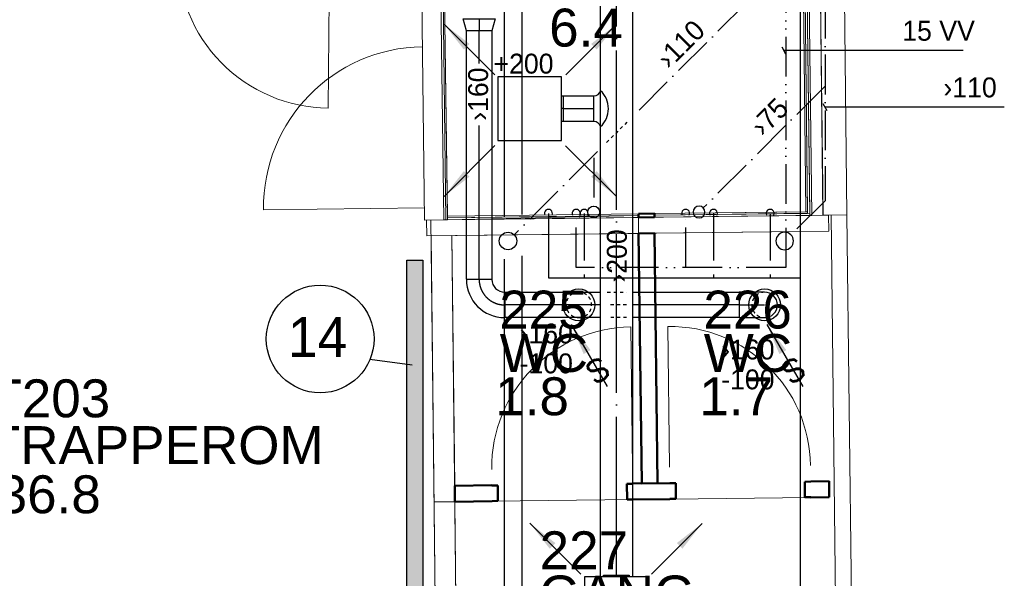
# Model space of a CAD drawing. Header units: millimetres. Extents: x 0 to 83478, y 0 to 53008.
# Tile 12 of 83: x 9934 to 16112, y 14706 to 18214. Entities that reach past the tile are written whole.
import ezdxf
from ezdxf.enums import TextEntityAlignment as Align

# ---------------------------------------------------------------- set-up
doc = ezdxf.new("R2010")
doc.units = ezdxf.units.MM
doc.header["$LTSCALE"] = 50
doc.header["$MEASUREMENT"] = 0
doc.header["$PDMODE"] = 1
for name, pattern in [('2V-CENT', [23, 20, -1.5, 0, -1.5]), ('V-GOMD', [0.8, 0.4, -0.4]), ('V-KV', [2, 1, 1]), ('V-SPV', [7, 5, -1, 0, -1]), ('V-V', [2, 1, 1]), ('V-VV', [8, 5, -1, 0, -1, 0, -1])]:
    doc.linetypes.add(name, pattern=pattern)
doc.layers.get('0').update_dxf_attribs({"linetype": 'CONTINUOUS'})
for name, color, linetype in [('20602A200D001$0$832 Rominfo', 7, 'CONTINUOUS'), ('V060-', 3, 'CONTINUOUS'), ('V061-', 1, 'CONTINUOUS'), ('V070-', 3, 'CONTINUOUS'), ('V071-', 1, 'CONTINUOUS'), ('V080-', 3, 'CONTINUOUS'), ('V081-', 1, 'CONTINUOUS'), ('V090-', 2, 'CONTINUOUS'), ('V091-', 1, 'CONTINUOUS'), ('V100', 1, 'CONTINUOUS'), ('V100-', 6, 'CONTINUOUS'), ('V101', 1, 'CONTINUOUS')]:
    doc.layers.add(name, color=color, linetype=linetype)
for name, color, linetype, lineweight in [('20602A200D001$0$A-DOOR', 31, 'CONTINUOUS', 13), ('20602A200D001$0$A-GENM', 13, 'CONTINUOUS', 9), ('20602A200D001$0$A-WALL', 7, 'CONTINUOUS', 13)]:
    doc.layers.add(name, color=color, linetype=linetype, lineweight=lineweight)
doc.styles.add('20602A200D001$0$Arial', font='arial.ttf', dxfattribs={"height": 238.125})
doc.styles.add('FISO', font='fiso')
doc.styles.add('ISO', font='ISO')
doc.styles.add('SIMPLEX', font='SIMPLEX')

# ---------------------------------------------------------------- blocks, each defined once
blk = doc.blocks.new('VUN')
at = {"color": 0}
blk.add_circle((0, 0), 0.5, dxfattribs=at)
blk = doc.blocks.new('CCDIMF_200X160X75', base_point=(3095.5, 30301.1))
at = {"color": 0, "linetype": 'ByBlock'}
blk.add_line((3058, 30301.1), (3133, 30301.1), dxfattribs=at)
blk = doc.blocks.new('KCDIMF_200X160X75', base_point=(3095.5, 30301.1))
at = {"color": 0, "linetype": 'ByBlock'}
for p, q in [((3058, 30201.1), (3058, 30401.1)), ((3058, 30401.1), (3133, 30381.1)), ((3133, 30381.1), (3133, 30221.1)), ((3133, 30221.1), (3058, 30201.1))]:
    blk.add_line(p, q, dxfattribs=at)
blk = doc.blocks.new('3CDIMF_200X160X75', base_point=(3095.5, 30301.1))
for p in [(3058, 30301.1), (3133, 30301.1)]:
    blk.add_point(p)
at = {"color": 0, "linetype": 'ByBlock'}
blk.add_blockref('KCDIMF_200X160X75', (3095.5, 30301.1), dxfattribs=at)
at = {"color": 1, "linetype": '2V-CENT'}
blk.add_blockref('CCDIMF_200X160X75', (3095.5, 30301.1), dxfattribs=at)
at = {"style": 'SIMPLEX', "flags": 3}
blk.add_attdef('0', (3095.5, 30301.1), '', height=1, dxfattribs=at)
blk = doc.blocks.new('TAK_P', base_point=(16247.5, 22586.5))
for p, q in [((16248, 22587), (16247, 22587)), ((16247, 22587), (16247, 22586)), ((16248, 22586), (16248, 22587)), ((16247, 22586), (16248, 22586))]:
    blk.add_line(p, q)
blk = doc.blocks.new('C3A', base_point=(16246, 22590.5))
at = {"color": 0, "linetype": 'ByBlock'}
blk.add_line((16247, 22590.5), (16246, 22590.5), dxfattribs=at)
blk = doc.blocks.new('K3A', base_point=(16246, 22590.5))
at = {"color": 0, "linetype": 'ByBlock'}
for p, q in [((16246, 22591), (16247, 22591)), ((16247, 22591), (16247, 22590)), ((16247, 22590), (16246, 22590))]:
    blk.add_line(p, q, dxfattribs=at)
blk = doc.blocks.new('33A', base_point=(16246, 22590.5))
blk.add_point((16247, 22590.5))
at = {"color": 0, "linetype": 'ByBlock'}
blk.add_blockref('K3A', (16246, 22590.5), dxfattribs=at)
at = {"color": 1, "linetype": '2V-CENT'}
blk.add_blockref('C3A', (16246, 22590.5), dxfattribs=at)
at = {"style": 'SIMPLEX', "flags": 3}
blk.add_attdef('0', (16246, 22590.5), '', height=1, dxfattribs=at)
blk = doc.blocks.new('V420', base_point=(455, 404.5))
blk.add_line((455, 404.5), (464, 404.5))
blk.add_solid([(455, 404.5), (459, 405), (459, 404)])
blk = doc.blocks.new('V421', base_point=(455.5, 404.5))
at = {"rotation": 180}
blk.add_blockref('V420', (464.5, 404.5), dxfattribs=at)
blk = doc.blocks.new('CBOJ90_PB', base_point=(86107, 31352))
at = {"color": 0, "linetype": 'ByBlock'}
blk.add_arc((86106, 31353), 1, 270, 360, dxfattribs=at)
blk = doc.blocks.new('KBOJ90_PB', base_point=(86107, 31352))
at = {"color": 0, "linetype": 'ByBlock'}
for p, q in [((86106.5, 31353), (86107.5, 31353)), ((86106, 31352.5), (86106, 31351.5))]:
    blk.add_line(p, q, dxfattribs=at)
for radius in [1.5, 0.5]:
    blk.add_arc((86106, 31353), radius, 270, 360, dxfattribs=at)
blk = doc.blocks.new('3BOJ90_PB', base_point=(86107, 31352))
for p in [(86107, 31353), (86106, 31352)]:
    blk.add_point(p)
at = {"color": 1, "linetype": '2V-CENT'}
blk.add_blockref('CBOJ90_PB', (86107, 31352), dxfattribs=at)
at = {"color": 0, "linetype": 'ByBlock'}
blk.add_blockref('KBOJ90_PB', (86107, 31352), dxfattribs=at)
at = {"style": 'ISO', "flags": 3}
blk.add_attdef('0', (86107, 31352), '', height=1, dxfattribs=at)
blk = doc.blocks.new('CBOJ90_NB', base_point=(86107.402, 31352.24))
at = {"color": 0, "linetype": 'ByBlock'}
blk.add_line((86106.402, 31352.24), (86107.402, 31352.24), dxfattribs=at)
blk = doc.blocks.new('CIRC_P', base_point=(16254, 22587))
blk.add_circle((16254, 22587), 0.5)
blk = doc.blocks.new('V422', base_point=(16230, 22585))
blk.add_blockref('V420', (16230, 22585))
at = {"style": 'SIMPLEX'}
blk.add_text('s', height=4, rotation=90, dxfattribs=at).set_placement((16238, 22585), align=Align.CENTER)
blk = doc.blocks.new('20602A200D001$0$VT- 50751 - VT- 2-289741-P02')
at = {"layer": '20602A200D001$0$A-WALL'}
blk.add_line((30728.5, 11311), (30688.3, 14715.8), dxfattribs=at)
blk = doc.blocks.new('20602A200D001$0$VT- 50751 - VT--289734-P02')
at = {"layer": '20602A200D001$0$A-WALL'}
for p, q in [((30688.3, 14715.8), (30588.3, 14714.7)), ((30688.3, 14715.8), (30588.3, 14714.7)), ((30588.3, 14714.7), (30688.3, 14715.8)), ((30627.3, 11409.6), (30588.3, 14714.7)), ((30628.5, 11309.7), (30588.3, 14714.7)), ((30627.3, 11409.6), (30588.3, 14714.7)), ((30728.5, 11311), (30688.3, 14715.8)), ((30728.5, 11311), (30688.3, 14715.8)), ((30688.3, 14715.8), (30728.5, 11311)), ((30628.5, 11309.7), (30728.5, 11311))]:
    blk.add_line(p, q, dxfattribs=at)
blk = doc.blocks.new('20602A200D001$0$VT- 50751 - VT- 50751-289738-P02')
for name in ['20602A200D001$0$VT- 50751 - VT--289734-P02', '20602A200D001$0$VT- 50751 - VT- 2-289741-P02']:
    blk.add_blockref(name, (0, 0))
blk = doc.blocks.new('20602A200D001$0$VT- 290147 - VT- 2-302150-P02')
at = {"layer": '20602A200D001$0$A-WALL'}
blk.add_line((28137.9, 16332.4), (28137.8, 16334.7), dxfattribs=at)
blk = doc.blocks.new('20602A200D001$0$VT- 290147 - VT--302143-P02')
at = {"layer": '20602A200D001$0$A-WALL'}
for p, q in [((27990.3, 18535), (28110.2, 18538)), ((27990.3, 18535), (27991, 18474.2)), ((28110.2, 18538), (28111, 18475.4)), ((27991, 18474.2), (28111, 18475.4)), ((27991, 18474.2), (28017.8, 16333.2)), ((28111, 18475.4), (28137.8, 16334.7)), ((28017.8, 16333.2), (28137.8, 16334.7)), ((28017.8, 16333.2), (28038.5, 14683.5)), ((28031.9, 16333.4), (28137.9, 16332.4)), ((28158.5, 14685), (28137.9, 16332.4)), ((28038.5, 14683.5), (28158.5, 14685))]:
    blk.add_line(p, q, dxfattribs=at)
blk = doc.blocks.new('20602A200D001$0$VT- 290147 - VT- 290147-302147-P02')
for name in ['20602A200D001$0$VT- 290147 - VT--302143-P02', '20602A200D001$0$VT- 290147 - VT- 2-302150-P02']:
    blk.add_blockref(name, (0, 0))
blk = doc.blocks.new('20602A200D001$0$VT- 292170 - VT- 2-302216-P02')
at = {"layer": '20602A200D001$0$A-WALL'}
blk.add_line((28077.9, 14684), (28111.7, 11744), dxfattribs=at)
blk = doc.blocks.new('20602A200D001$0$VT- 292170 - VT--302209-P02')
at = {"layer": '20602A200D001$0$A-WALL'}
for p, q in [((28079, 14584), (28209, 14585.6)), ((28079, 14584), (28209, 14585.6)), ((28079, 14584), (28209, 14585.6)), ((28111.7, 11744), (28079, 14584)), ((28079, 14584), (28111.7, 11744)), ((28079, 14584), (28111.7, 11744)), ((28227.1, 13015.4), (28209, 14585.6)), ((28241.6, 11745.5), (28209, 14585.6)), ((28209, 14585.6), (28227.1, 13015.4)), ((28241.6, 11745.5), (28228.2, 12915.4)), ((28228.2, 12915.4), (28241.6, 11745.5)), ((28241.6, 11745.5), (28111.7, 11744)), ((28241.6, 11745.5), (28111.7, 11744)), ((28241.6, 11745.5), (28111.7, 11744))]:
    blk.add_line(p, q, dxfattribs=at)
blk = doc.blocks.new('20602A200D001$0$VT- 292170 - VT- 292170-302213-P02')
for name in ['20602A200D001$0$VT- 292170 - VT- 2-302216-P02', '20602A200D001$0$VT- 292170 - VT--302209-P02']:
    blk.add_blockref(name, (0, 0))
blk = doc.blocks.new('20602A200D001$0$VT- 297848 - VT- 2-302340-P02')
at = {"layer": '20602A200D001$0$A-WALL'}
blk.add_line((30503.8, 17678.7), (30538.3, 14714.1), dxfattribs=at)
blk = doc.blocks.new('20602A200D001$0$VT- 297848 - VT--302333-P02')
at = {"layer": '20602A200D001$0$A-WALL'}
for p, q in [((30503.8, 17678.7), (30653.8, 17680.4)), ((30538.3, 14714.1), (30503.8, 17678.7)), ((30503.8, 17678.7), (30538.3, 14714.1)), ((30503.8, 17678.7), (30538.3, 14714.1)), ((30688.3, 14715.8), (30653.8, 17680.4)), ((30688.3, 14715.8), (30653.8, 17680.4)), ((30653.8, 17680.4), (30688.3, 14715.8)), ((30688.3, 14715.8), (30538.3, 14714.1)), ((30688.3, 14715.8), (30538.3, 14714.1)), ((30688.3, 14715.8), (30538.3, 14714.1))]:
    blk.add_line(p, q, dxfattribs=at)
blk = doc.blocks.new('20602A200D001$0$VT- 297848 - VT- 297848-302337-P02')
for name in ['20602A200D001$0$VT- 297848 - VT--302333-P02', '20602A200D001$0$VT- 297848 - VT- 2-302340-P02']:
    blk.add_blockref(name, (0, 0))
blk = doc.blocks.new('20602A200D001$0$PV01 - PV01 2-302420-P02')
at = {"layer": '20602A200D001$0$A-WALL'}
blk.add_line((28137.8, 16334.7), (28137.9, 16332.4), dxfattribs=at)
blk = doc.blocks.new('20602A200D001$0$PV01 - PV01-302413-P02')
at = {"layer": '20602A200D001$0$A-WALL'}
for p, q in [((28122.6, 17550.8), (28135.6, 17551)), ((28135.6, 17551), (28122.6, 17550.8)), ((28135.6, 17551), (28122.6, 17550.8)), ((28135.6, 17551), (28145.6, 17551.1)), ((28145.6, 17551.1), (28135.6, 17551)), ((28142, 17551.1), (28135.6, 17551)), ((28149.6, 16432.3), (28135.6, 17551)), ((28135.6, 17551), (28149.6, 16432.3)), ((28135.6, 17551), (28149.6, 16432.3)), ((28149.6, 16432.3), (28135.6, 17551)), ((28149.6, 16432.3), (28135.6, 17551)), ((28135.6, 17551), (28149.6, 16432.3)), ((28145.6, 17551.1), (28142, 17551.1)), ((28145.6, 17551.1), (28142, 17551.1)), ((28142, 17551.1), (28145.6, 17551.1)), ((28145.6, 17551.1), (28145.6, 17551.1)), ((28159.6, 16432.2), (28145.6, 17551.1)), ((28145.6, 17551.1), (28145.6, 17551.1)), ((28137.9, 16332.4), (28139.1, 16332.4)), ((28139.1, 16332.4), (28137.9, 16332.4)), ((28139.1, 16332.4), (28137.9, 16332.4)), ((28171.5, 14685.2), (28150.9, 16332.3)), ((28150.9, 16332.3), (28171.5, 14685.2)), ((28150.9, 16332.3), (28171.5, 14685.2)), ((28171.5, 14685.2), (28150.9, 16332.3)), ((28171.5, 14685.2), (28150.9, 16332.3)), ((28150.9, 16332.3), (28171.5, 14685.2)), ((28181.5, 14685.3), (28160.9, 16332.2)), ((28181.5, 14685.3), (28181.2, 14708.3)), ((28181.2, 14708.3), (28181.5, 14685.3)), ((28158.5, 14685), (28171.5, 14685.2)), ((28158.5, 14685), (28171.5, 14685.2)), ((28171.5, 14685.2), (28158.5, 14685)), ((28171.5, 14685.2), (28181.5, 14685.3)), ((28181.5, 14685.3), (28171.5, 14685.2)), ((28175.1, 14685.2), (28171.5, 14685.2)), ((28171.5, 14685.2), (28173.5, 14685.2)), ((28171.5, 14685.2), (28173.5, 14685.2)), ((28173.5, 14685.2), (28171.5, 14685.2)), ((28171.5, 14685.2), (28175.1, 14685.2)), ((28173.5, 14685.2), (28175.1, 14685.2)), ((28175.1, 14685.2), (28181.5, 14685.3))]:
    blk.add_line(p, q, dxfattribs=at)
blk = doc.blocks.new('20602A200D001$0$PV01 - PV01-302417-P02')
for name in ['20602A200D001$0$PV01 - PV01-302413-P02', '20602A200D001$0$PV01 - PV01 2-302420-P02']:
    blk.add_blockref(name, (0, 0))
blk = doc.blocks.new('20602A200D001$0$PV01 305281 - PV01 2-302436-P02')
at = {"layer": '20602A200D001$0$A-WALL'}
blk.add_line((28158.5, 14685), (30537.5, 14714), dxfattribs=at)
blk = doc.blocks.new('20602A200D001$0$PV01 305281 - PV01-302429-P02')
at = {"layer": '20602A200D001$0$A-WALL'}
for p, q in [((29380, 14722.9), (28181.2, 14708.3)), ((28181.3, 14698.3), (28181.2, 14708.3)), ((28181.2, 14708.3), (28181.3, 14698.3)), ((28181.2, 14708.3), (28181.3, 14698.3)), ((28181.3, 14698.3), (29380.1, 14712.9)), ((29380.1, 14712.9), (28181.3, 14698.3)), ((28181.3, 14698.3), (29380.1, 14712.9)), ((28181.3, 14698.3), (29380.1, 14712.9)), ((29380.1, 14712.9), (28181.3, 14698.3)), ((28181.3, 14698.3), (28631.1, 14703.8)), ((28631.1, 14703.8), (28181.3, 14698.3)), ((28181.5, 14685.3), (29380.1, 14712.9)), ((29380.1, 14712.9), (28631.1, 14703.8)), ((29380.1, 14712.9), (29380, 14722.9)), ((29380.1, 14712.9), (29380.2, 14704.8)), ((29380.2, 14699.9), (29380.2, 14704.8)), ((30441.2, 14735.8), (29480, 14724.1)), ((29480, 14724.1), (29480.1, 14714.1)), ((29480.1, 14714.1), (30454.4, 14726)), ((30454.4, 14726), (29480.1, 14714.1)), ((30454.4, 14726), (29480.1, 14714.1)), ((29480.1, 14714.1), (30441.4, 14725.8)), ((29480.1, 14714.1), (30441.4, 14725.8)), ((30441.4, 14725.8), (29480.1, 14714.1)), ((29480.1, 14714.1), (29480.2, 14701.1)), ((29480.2, 14701.1), (30454.5, 14713)), ((29480.2, 14701.1), (30454.5, 14713)), ((30454.5, 14713), (29480.2, 14701.1)), ((30431.2, 14735.7), (30441.2, 14735.8)), ((30441.2, 14735.8), (30431.2, 14735.7)), ((30441.4, 14725.8), (30441.2, 14735.8)), ((30441.4, 14725.8), (30441.2, 14735.8)), ((30441.2, 14735.8), (30441.4, 14725.8)), ((30454.5, 14713), (30454.4, 14726)), ((30454.5, 14713), (30454.4, 14726)), ((30454.4, 14726), (30454.5, 14713)), ((29380.2, 14699.9), (28158.5, 14685)), ((29380.2, 14699.9), (28158.5, 14685)), ((28158.5, 14685), (28917, 14694.2)), ((28181.5, 14685.3), (28158.5, 14685)), ((28171.5, 14685.2), (28158.5, 14685)), ((28158.5, 14685), (28166.6, 14685.1)), ((28158.5, 14685), (28166.6, 14685.1)), ((28158.5, 14685), (28158.5, 14685)), ((28158.5, 14685), (28158.5, 14685)), ((28158.5, 14685), (28158.5, 14685)), ((28171.5, 14685.2), (28166.6, 14685.1)), ((28171.5, 14685.2), (28166.6, 14685.1)), ((28171.5, 14685.2), (28181.5, 14685.3)), ((28177.7, 14685.2), (28171.5, 14685.2)), ((28171.5, 14685.2), (28177.7, 14685.2)), ((28177.7, 14685.2), (28181.5, 14685.3)), ((28181.5, 14685.3), (28177.7, 14685.2)), ((28181.3, 14698.3), (28181.4, 14690.2)), ((28181.5, 14685.3), (28181.3, 14698.3)), ((28181.5, 14685.3), (28181.3, 14698.3)), ((28181.4, 14690.2), (28181.5, 14685.3)), ((28181.5, 14685.3), (28181.4, 14690.2)), ((28181.5, 14685.3), (29380.2, 14699.9)), ((28917, 14694.2), (29380.2, 14699.9)), ((29380.2, 14699.9), (28917, 14694.2))]:
    blk.add_line(p, q, dxfattribs=at)
blk = doc.blocks.new('20602A200D001$0$PV01 305281 - PV01 305281-302433-P02')
for name in ['20602A200D001$0$PV01 305281 - PV01-302429-P02', '20602A200D001$0$PV01 305281 - PV01 2-302436-P02']:
    blk.add_blockref(name, (0, 0))
blk = doc.blocks.new('20602A200D001$0$PV04 - PV04 2-302445-P02')
at = {"layer": '20602A200D001$0$A-WALL'}
blk.add_line((30537.5, 14714), (30504.1, 17578.6), dxfattribs=at)
blk = doc.blocks.new('20602A200D001$0$PV04 - PV04-302438-P02')
at = {"layer": '20602A200D001$0$A-WALL'}
for p, q in [((30503.7, 17614.6), (30433.7, 17613.8)), ((30503.7, 17614.6), (30433.7, 17613.8)), ((30433.7, 17613.8), (30503.7, 17614.6)), ((30433.7, 17613.8), (30467.5, 14713.1)), ((30433.7, 17613.8), (30467.5, 14713.1)), ((30467.5, 14713.1), (30433.7, 17613.8)), ((30503.7, 17614.6), (30537.5, 14714)), ((30537.5, 14714), (30503.7, 17614.6)), ((30537.5, 14714), (30503.7, 17614.6)), ((30398.1, 17577.3), (30408.1, 17577.5)), ((30408.1, 17577.5), (30398.1, 17577.3)), ((30408.1, 17577.5), (30398.1, 17577.3)), ((30398.1, 17577.3), (30431.2, 14735.7)), ((30421, 17587.6), (30408, 17587.5)), ((30421, 17587.6), (30408, 17587.5)), ((30408, 17587.5), (30421, 17587.6)), ((30408, 17587.5), (30441.4, 14725.8)), ((30408, 17587.5), (30441.4, 14725.8)), ((30441.4, 14725.8), (30408, 17587.5)), ((30441.2, 14735.8), (30408.1, 17577.5)), ((30441.2, 14735.8), (30408.1, 17577.5)), ((30408.1, 17577.5), (30441.2, 14735.8)), ((30433.9, 17600.8), (30420.9, 17600.6)), ((30433.9, 17600.8), (30420.9, 17600.6)), ((30420.9, 17600.6), (30433.9, 17600.8)), ((30420.9, 17600.6), (30454.5, 14713)), ((30420.9, 17600.6), (30454.5, 14713)), ((30454.5, 14713), (30420.9, 17600.6)), ((30421, 17587.6), (30454.4, 14726)), ((30454.4, 14726), (30421, 17587.6)), ((30454.4, 14726), (30421, 17587.6)), ((30433.9, 17600.8), (30467.5, 14713.1)), ((30467.5, 14713.1), (30433.9, 17600.8)), ((30467.5, 14713.1), (30433.9, 17600.8)), ((30431.2, 14735.7), (30441.2, 14735.8)), ((30431.2, 14735.7), (30441.2, 14735.8)), ((30441.2, 14735.8), (30431.2, 14735.7)), ((30454.4, 14726), (30441.4, 14725.8)), ((30441.4, 14725.8), (30454.4, 14726)), ((30441.4, 14725.8), (30454.4, 14726)), ((30467.5, 14713.1), (30454.5, 14713)), ((30454.5, 14713), (30467.5, 14713.1)), ((30454.5, 14713), (30467.5, 14713.1)), ((30537.5, 14714), (30467.5, 14713.1)), ((30467.5, 14713.1), (30537.5, 14714)), ((30467.5, 14713.1), (30537.5, 14714))]:
    blk.add_line(p, q, dxfattribs=at)
blk = doc.blocks.new('20602A200D001$0$PV04 - PV04-302442-P02')
for name in ['20602A200D001$0$PV04 - PV04-302438-P02', '20602A200D001$0$PV04 - PV04 2-302445-P02']:
    blk.add_blockref(name, (0, 0))
blk = doc.blocks.new('20602A200D001$0$VT- 340637 - VT- 2-302760-P02')
at = {"layer": '20602A200D001$0$A-WALL'}
for p, q in [((28098.2, 12913.9), (28228.2, 12915.4)), ((28461.7, 12918.2), (29345.7, 12928.8)), ((29578, 12931.6), (30462, 12942.2))]:
    blk.add_line(p, q, dxfattribs=at)
blk = doc.blocks.new('20602A200D001$0$VT- 340637 - VT- 340637-302757-P02')
at = {"layer": '20602A200D001$0$A-WALL', "lineweight": 50}
for p, q in [((30460.8, 13041.2), (30423.8, 13040.8)), ((30423.8, 13040.8), (30424.9, 12942.8)), ((30576.4, 13043.6), (30460.8, 13042.2)), ((30460.8, 13042.2), (30460.8, 13041.2)), ((30577.6, 12943.6), (30576.4, 13043.6)), ((28460.5, 13018.2), (28227.1, 13015.4)), ((28227.1, 13015.4), (28228.2, 12915.4)), ((28460.6, 13017.2), (28460.5, 13018.2)), ((28497.6, 13017.7), (28460.6, 13017.2)), ((28498.7, 12919.7), (28497.6, 13017.7)), ((29344.5, 13027.8), (29307.5, 13027.4)), ((29307.5, 13027.4), (29308.7, 12929.4)), ((29576.8, 13031.6), (29344.5, 13028.8)), ((29344.5, 13028.8), (29344.5, 13027.8)), ((29576.8, 13030.6), (29576.8, 13031.6)), ((29613.8, 13031), (29576.8, 13030.6)), ((29615, 12933), (29613.8, 13031)), ((28228.2, 12915.4), (28461.7, 12918.2)), ((28461.7, 12919.2), (28498.7, 12919.7)), ((28461.7, 12918.2), (28461.7, 12919.2)), ((29308.7, 12929.4), (29345.7, 12929.8)), ((29345.7, 12928.8), (29578, 12931.6)), ((29345.7, 12929.8), (29345.7, 12928.8)), ((29578, 12932.6), (29615, 12933)), ((29578, 12931.6), (29578, 12932.6)), ((30424.9, 12942.8), (30461.9, 12943.2)), ((30461.9, 12943.2), (30462, 12942.2)), ((30462, 12942.2), (30577.6, 12943.6))]:
    blk.add_line(p, q, dxfattribs=at)
blk.add_blockref('20602A200D001$0$VT- 340637 - VT- 2-302760-P02', (0, 0))
blk = doc.blocks.new('20602A200D001$0$VT- 343020 - VT- 2-302823-P02')
at = {"layer": '20602A200D001$0$A-WALL'}
blk.add_line((29380.2, 14699.9), (29381.4, 14600), dxfattribs=at)
blk = doc.blocks.new('20602A200D001$0$VT- 343020 - VT- 343020-302820-P02')
at = {"layer": '20602A200D001$0$A-WALL', "lineweight": 50}
for p, q in [((29480, 14724.1), (29380, 14722.9)), ((29380, 14722.9), (29380.2, 14700)), ((29480.2, 14701.2), (29480, 14724.1)), ((29380.2, 14700), (29480.2, 14701.2)), ((29481.4, 14601.2), (29381.4, 14600)), ((29381.4, 14600), (29400.3, 13029.5)), ((29500.3, 13030.7), (29481.4, 14601.2)), ((29400.3, 13029.5), (29500.3, 13030.7))]:
    blk.add_line(p, q, dxfattribs=at)
blk.add_blockref('20602A200D001$0$VT- 343020 - VT- 2-302823-P02', (0, 0))
blk = doc.blocks.new('20602A200D001$0$VT- 509173 - VT- 2-319502-P02')
at = {"layer": '20602A200D001$0$A-WALL'}
for p, q in [((28052.3, 14583.7), (29381.4, 14600)), ((29481.4, 14601.2), (30573.6, 14614.6))]:
    blk.add_line(p, q, dxfattribs=at)
blk = doc.blocks.new('20602A200D001$0$VT- 509173 - VT--319495-P02')
at = {"layer": '20602A200D001$0$A-WALL'}
for p, q in [((28158.5, 14685), (30572.3, 14714.6)), ((29480.2, 14701.2), (30572.3, 14714.6)), ((29480.2, 14701.2), (30572.3, 14714.6)), ((30573.6, 14614.6), (30572.3, 14714.6)), ((30573.6, 14614.6), (30572.3, 14714.6)), ((30572.3, 14714.6), (30573.6, 14614.6)), ((28052.3, 14583.7), (28051, 14683.7)), ((28051, 14683.7), (28052.3, 14583.7)), ((28051, 14683.7), (28052.3, 14583.7)), ((28158.5, 14685), (29380.2, 14700)), ((28158.5, 14685), (29380.2, 14700)), ((30573.6, 14614.6), (28052.3, 14583.7)), ((29381.4, 14600), (28052.3, 14583.7)), ((29381.4, 14600), (28052.3, 14583.7)), ((30573.6, 14614.6), (29481.4, 14601.2)), ((30573.6, 14614.6), (29481.4, 14601.2))]:
    blk.add_line(p, q, dxfattribs=at)
blk = doc.blocks.new('20602A200D001$0$VT- 509173 - VT- 509173-319499-P02')
for name in ['20602A200D001$0$VT- 509173 - VT--319495-P02', '20602A200D001$0$VT- 509173 - VT- 2-319502-P02']:
    blk.add_blockref(name, (0, 0))
blk = doc.blocks.new('20602A200D001$0$flis 516943 - flis 516943-320000-P02')
at = {"layer": '20602A200D001$0$A-GENM'}
for p, q in [((30398.1, 17577.3), (28145.6, 17551.1)), ((28145.6, 17551.1), (28159.6, 16432.2)), ((30431.2, 14735.7), (30398.1, 17577.3)), ((28160.9, 16332.2), (28181.2, 14708.3)), ((28181.2, 14708.3), (29380, 14722.9)), ((29480, 14724.1), (30431.2, 14735.7))]:
    blk.add_line(p, q, dxfattribs=at)
blk = doc.blocks.new('20602A200D001$0$DOOR 64 - DOOR 64-402482-P02')
at = {"layer": '20602A200D001$0$A-DOOR'}
blk.add_line((28037.5, 14761.3), (27027.6, 14748.7), dxfattribs=at)
blk.add_arc((28037.5, 14761.3), 1010, 90.71751, 180.71751, dxfattribs=at)
blk = doc.blocks.new('20602A200D001$0$DOOR 65 - DOOR 65-402498-P02')
at = {"layer": '20602A200D001$0$A-DOOR'}
blk.add_line((27439.7, 16126.9), (27430.7, 15174.7), dxfattribs=at)
blk.add_arc((27439.7, 16126.9), 952.3, 179.46119, 269.46119, dxfattribs=at)
blk = doc.blocks.new('20602A200D001$0$DOOR 71 - DOOR 71-402727-P02')
at = {"layer": '20602A200D001$0$A-DOOR'}
blk.add_line((29343.3, 13128.8), (29332.7, 14012.7), dxfattribs=at)
blk.add_arc((29343.3, 13128.8), 884, 90.68709, 180.68709, dxfattribs=at)
blk = doc.blocks.new('20602A200D001$0$DOOR 72 - DOOR 72-402757-P02')
at = {"layer": '20602A200D001$0$A-DOOR'}
blk.add_line((29575.6, 13131.6), (29565, 14015.5), dxfattribs=at)
blk.add_arc((29575.6, 13131.6), 884, 0.68709, 90.68709, dxfattribs=at)
blk = doc.blocks.new('20602A200D001')
at = {"layer": '20602A200D001$0$A-DOOR'}
for name, p in [('20602A200D001$0$DOOR 65 - DOOR 65-402498-P02', (2, 212)), ('20602A200D001$0$DOOR 64 - DOOR 64-402482-P02', (0, 0)), ('20602A200D001$0$DOOR 71 - DOOR 71-402727-P02', (0, 0)), ('20602A200D001$0$DOOR 72 - DOOR 72-402757-P02', (0, 0))]:
    blk.add_blockref(name, p, dxfattribs=at)
at = {"layer": '20602A200D001$0$A-GENM'}
blk.add_blockref('20602A200D001$0$flis 516943 - flis 516943-320000-P02', (0, 0), dxfattribs=at)
at = {"layer": '20602A200D001$0$A-WALL'}
for name in ['20602A200D001$0$VT- 290147 - VT- 290147-302147-P02', '20602A200D001$0$VT- 297848 - VT- 297848-302337-P02', '20602A200D001$0$PV04 - PV04-302442-P02', '20602A200D001$0$PV01 - PV01-302417-P02', '20602A200D001$0$VT- 509173 - VT- 509173-319499-P02', '20602A200D001$0$PV01 305281 - PV01 305281-302433-P02', '20602A200D001$0$VT- 343020 - VT- 343020-302820-P02', '20602A200D001$0$VT- 50751 - VT- 50751-289738-P02', '20602A200D001$0$VT- 292170 - VT- 292170-302213-P02', '20602A200D001$0$VT- 340637 - VT- 340637-302757-P02']:
    blk.add_blockref(name, (0, 0), dxfattribs=at)
at = {"layer": '20602A200D001$0$832 Rominfo', "linetype": 'Continuous', "style": '20602A200D001$0$Arial'}
for s, p in [('6.4', (28819.7, 15772.7)), ('225', (28507.1, 14002.4)), ('226', (29787.5, 14002.4)), ('WC', (28509.7, 13729.8)), ('WC', (29790.1, 13729.8)), ('T203', (25307.7, 13445.2)), ('1.8', (28481.6, 13458.1)), ('1.7', (29761.9, 13458.1)), ('TRAPPEROM', (25298, 13151.4)), ('36.8', (25359.4, 12842.6)), ('227', (28759.9, 12491)), ('GANG', (28757.3, 12213.5))]:
    blk.add_text(s, height=238.12, dxfattribs=at).set_placement(p)

msp = doc.modelspace()

# ---------------------------------------------------------------- linework, layer by layer
at = {"layer": 'V060-', "linetype": 'Continuous'}
for p, q in [((13578.71, 14720.36, 137.29), (13578.71, 19495.03, 137.29)), ((13778.71, 19495.03, 137.29), (13778.71, 14720.36, 137.29)), ((12737, 16583.71), (12737, 18144)), ((12897, 18144), (12897, 16583.71)), ((13343, 17735), (13537.21, 17735)), ((13537.21, 17575), (13343, 17575)), ((12977, 16503), (13577.54, 16503)), ((13783.12, 16503), (14448.44, 16503)), ((14608, 16503), (14448, 16503)), ((14448, 16503), (14448, 16343)), ((13576.22, 16343), (12977, 16343)), ((14448.44, 16343), (13781.81, 16343)), ((14448, 16343), (14608, 16343))]:
    msp.add_line(p, q, dxfattribs=at)
at = {"layer": 'V060-', "color": 1, "linetype": '2V-CENT'}
for p, q in [((13678.71, 14720.36, 137.29), (13678.71, 18794.66, 137.29)), ((12817, 17938.26), (12817, 18144)), ((13537.21, 17655), (13343, 17655)), ((12817, 16583.71), (12817, 17549.7)), ((13577.54, 16423), (12977, 16423)), ((14448.44, 16423), (13780.49, 16423))]:
    msp.add_line(p, q, dxfattribs=at)
at = {"layer": 'V060-'}
msp.add_line((13537.21, 17575), (13537.21, 17735), dxfattribs=at)
at = {"layer": 'V060-', "color": 1, "linetype": 'V-GOMD'}
for p, q in [((13621.03, 16503), (13742.27, 16503)), ((13740.95, 16423), (13621.03, 16423)), ((13742.27, 16343), (13623.66, 16343))]:
    msp.add_line(p, q, dxfattribs=at)
at = {"layer": 'V060-'}
for centre, radius, start, end in [((13534.41, 17781.11), 46.2, 273.467917, 343.1921), ((13474.91, 17655), 153.2, 312.610455, 407.389545), ((13534.41, 17528.89), 46.2, 16.8079, 86.532083)]:
    msp.add_arc(centre, radius, start, end, dxfattribs=at)
at = {"layer": 'V060-', "linetype": 'V-GOMD'}
for centre, start, end in [((13442.5, 16423), 89.99993, 269.99993), ((13442.5, 16423), 269.99993, 449.99993), ((14608, 16423), 89.99993, 269.99993)]:
    msp.add_arc(centre, 80, start, end, dxfattribs=at)
at = {"layer": 'V060-', "linetype": 'Continuous'}
msp.add_arc((14608, 16423), 80, 269.99993, 449.99993, dxfattribs=at)
at = {"layer": 'V080-', "linetype": 'V-VV'}
for p, q in [((14742.01, 19707.83), (14742.01, 16658.42)), ((13425.45, 16658.42), (13425.45, 16997.74)), ((14112.71, 16658.42), (14112.71, 16997.74)), ((14742.01, 16658.42), (13425.45, 16658.42))]:
    msp.add_line(p, q, dxfattribs=at)
at = {"layer": 'V080-', "linetype": 'V-KV'}
for p, q in [((14831.03, 19707.83), (14831.03, 13959.09)), ((13251.57, 16997.74), (13251.57, 16592.21)), ((13475.13, 16997.74), (13475.13, 16702.17)), ((14286.6, 16997.74), (14286.6, 16702.17)), ((14642.65, 16997.74), (14642.65, 16702.17)), ((13251.57, 16592.21), (14833.1, 16592.21)), ((13475.13, 16614.67), (13475.13, 16592.21)), ((14286.6, 16614.67), (14286.6, 16592.21)), ((14642.65, 16614.67), (14642.65, 16592.21))]:
    msp.add_line(p, q, dxfattribs=at)
at = {"layer": 'V080-', "color": 1}
for centre in [(13251.57, 16997.74), (13425.45, 16997.74), (13475.13, 16997.74), (14112.71, 16997.74), (14286.6, 16997.74), (14642.65, 16997.74)]:
    msp.add_arc(centre, 25, 334.114363, 565.885637, dxfattribs=at)
at = {"layer": 'V081-'}
for p, q in [((14715, 18043.31), (14740, 18000.01)), ((14727.5, 18021.66), (15446.71, 18021.66)), ((15446.71, 18021.66), (15853.7, 18021.66))]:
    msp.add_line(p, q, dxfattribs=at)
at = {"layer": 'V090-', "linetype": 'V-SPV'}
for p, q in [((14987.22, 20095.26), (14987.22, 17077.47)), ((14987.22, 18813.64), (13798.36, 17624.79)), ((14987.22, 17796.25), (14223.41, 17032.44)), ((13558.95, 17385.37), (13036.94, 16863.36)), ((13536.49, 17346.66), (13536.49, 17043.88)), ((14987.22, 17077.47), (14773.12, 16863.36))]:
    msp.add_line(p, q, dxfattribs=at)
at = {"layer": 'V090-', "linetype": 'V-GOMD'}
msp.add_line((13744.16, 17570.58), (13606.38, 17432.8), dxfattribs=at)
at = {"layer": 'V091-'}
for p, q in [((14973.19, 17687.76), (14998.19, 17644.46)), ((14985.69, 17666.11), (15704.91, 17666.11)), ((15704.91, 17666.11), (16111.9, 17666.11))]:
    msp.add_line(p, q, dxfattribs=at)
at = {"layer": 'V100'}
msp.add_line((12396.92, 16044.15), (12131.42, 16079.46), dxfattribs=at)
msp.add_circle((11819.29, 16209.15), 338, dxfattribs=at)
at = {"layer": 'V100-', "linetype": 'V-V'}
for p, q in [((12973.17, 19704.29), (12973.17, 16973.73)), ((13084.09, 19609.75), (13084.09, 16990.2)), ((12973.17, 16710.22), (12973.17, 14093.45)), ((13084.09, 16732.18), (13084.09, 14211.27))]:
    msp.add_line(p, q, dxfattribs=at)
at = {"layer": 'V100-', "color": 1}
msp.add_lwpolyline([(12463.13, 14402.91), (12363.13, 14402.91), (12363.13, 16702.91), (12463.13, 16702.91)], close=True, dxfattribs=at)
at = {"layer": 'V100-'}
msp.add_trace([(12363.13, 14402.91), (12463.13, 14402.91), (12363.13, 16702.91), (12463.13, 16702.91)], dxfattribs=at)

# ---------------------------------------------------------------- block references
at = {"layer": 'V060-'}
msp.add_blockref('20602A200D001', (-15563.7, 2272.18), dxfattribs=at)
at = {"layer": 'V060-', "linetype": 'Continuous', "rotation": 270}
msp.add_blockref('3CDIMF_200X160X75', (12817, 18182), dxfattribs=at)
at = {"layer": 'V060-', "linetype": 'Continuous', "xscale": 160, "yscale": 160, "zscale": 160, "rotation": 270}
msp.add_blockref('3BOJ90_PB', (12817, 16423), dxfattribs=at)
at = {"layer": 'V060-', "color": 1, "linetype": '2V-CENT', "xscale": 160.0000000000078, "yscale": 160.0000000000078, "zscale": 160.0000000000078}
msp.add_blockref('CBOJ90_NB', (14608, 16423), dxfattribs=at)
at = {"layer": 'V070-'}
for name, p, xscale, yscale, zscale, rotation in [('V421', (12915.73, 17866.98), 50, 50, 50, 135), ('V421', (13359.84, 17866.87), 50, 50, 50, 45), ('V421', (12915.62, 17422.88), 50, 50, 50, 225), ('V421', (13359.73, 17422.77), 50, 50, 50, 315), ('V422', (13394.51, 16300.15), 50, 50, 50, 300.0000000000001), ('V422', (14622.21, 16300.15), 50, 50, 50, 300.0000000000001), ('V421', (13453.92, 14733.42), 50, 50, 50, 135), ('V421', (13898.03, 14733.31), 50, 50, 50, 45), ('TAK_P', (13677.46, 14515.83, 137), 400, 400, 400, 90)]:
    msp.add_blockref(name, p, dxfattribs=dict(at, xscale=xscale, yscale=yscale, zscale=zscale, rotation=rotation))
for name, p, xscale, yscale, zscale in [('TAK_P', (13133.46, 17655.54), 400, 400, 400), ('CIRC_P', (13442.5, 16423), 200, 200, 200), ('CIRC_P', (14608, 16423), 200, 200, 200)]:
    msp.add_blockref(name, p, dxfattribs=dict(at, xscale=xscale, yscale=yscale, zscale=zscale))
at = {"layer": 'V070-', "linetype": 'Continuous', "xscale": 10, "yscale": 160, "zscale": 10}
msp.add_blockref('33A', (13333.46, 17655.54), dxfattribs=at)
at = {"layer": 'V070-', "linetype": 'Continuous', "xscale": 10, "yscale": 160, "zscale": 10, "rotation": 90}
msp.add_blockref('33A', (13677.46, 14715.83, 137), dxfattribs=at)
at = {"layer": 'V090-', "color": 1}
for p, xscale, yscale, zscale in [((13535.88, 17006.29), 75, 75, 75), ((14196.4, 17006.29), -75, 75, 75), ((12998.05, 16824.47), 110, 110, 110), ((14734.23, 16824.47), -110, 110, 110)]:
    msp.add_blockref('VUN', p, dxfattribs=dict(at, xscale=xscale, yscale=yscale, zscale=zscale))

# ---------------------------------------------------------------- texts
at = {"layer": 'V061-', "color": 1, "style": 'FISO'}
for s, p in [('›160', (12872.8, 17579.13)), ('›200', (13743.42, 16562.81))]:
    msp.add_text(s, height=125, rotation=90, dxfattribs=at).set_placement(p)
at = {"layer": 'V071-', "color": 1, "style": 'FISO'}
for s, p in [('+200', (12907.08, 17875.41)), ('›160', (13070.54, 16180.85)), ('›160', (14335.52, 16080.37)), ('-100', (13070.54, 15993.35)), ('-100', (14335.52, 15892.87))]:
    msp.add_text(s, height=125, dxfattribs=at).set_placement(p)
at = {"layer": 'V081-', "color": 1, "style": 'FISO'}
msp.add_text('15 VV', height=125, dxfattribs=at).set_placement((15471.71, 18081.66))
at = {"layer": 'V091-', "color": 1, "style": 'FISO'}
for s, p in [('›110', (14007.61, 17898.08)), ('›75', (14597.43, 17474.61))]:
    msp.add_text(s, height=125, rotation=45, dxfattribs=at).set_placement(p)
msp.add_text('›110', height=125, dxfattribs=at).set_placement((15729.91, 17726.11))
at = {"layer": 'V101', "color": 7, "style": 'FISO'}
msp.add_text('14', height=250, dxfattribs=at).set_placement((11617.67, 16096.67))

doc.saveas('drawing.dxf')
